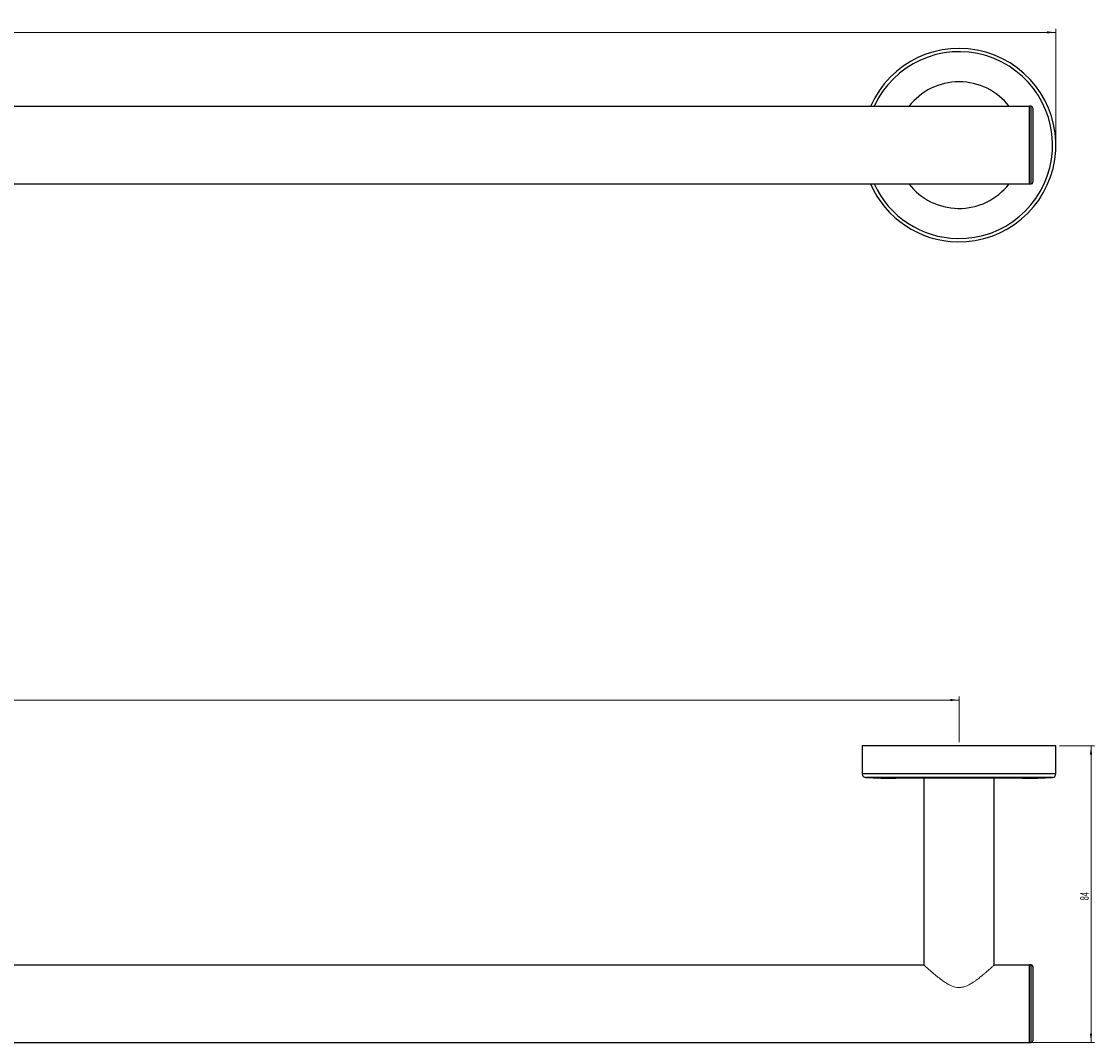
# Model space of a CAD drawing. Header units: millimetres. Extents: x -797 to 393, y -45 to 419.
# Tile 2 of 4: x -492 to -187, y 129 to 419. Entities that reach past the tile are written whole.
import ezdxf

# ---------------------------------------------------------------- set-up
doc = ezdxf.new("R2010")
doc.units = ezdxf.units.MM
doc.header["$PDSIZE"] = -1
doc.styles.add('SLDTEXTSTYLE0', font='TXT', dxfattribs={"width": 0.605})
doc.dimstyles.new('SLDDIMSTYLE0', dxfattribs={"dimtxt": 2.311487, "dimasz": 2.5, "dimexe": 0, "dimexo": 0.0625, "dimgap": 0.577872, "dimtad": 1, "dimrnd": 1e-09, "dimzin": 12, "dimdsep": 46, "dimtxsty": 'SLDTEXTSTYLE0', "dimsah": 1, "dimcen": 0.09, "dimadec": 0, "dimazin": 3, "dimtfac": 1, "dimtofl": 0, "dimtmove": 0, "dimatfit": 3, "dimfxl": 1, "dimfrac": 2, "dimtolj": 1, "dimtzin": 12, "dimarcsym": 0})
doc.dimstyles.new('SLDDIMSTYLE1', dxfattribs={"dimtxt": 2.311487, "dimasz": 2.5, "dimexe": 0, "dimexo": 0.0625, "dimgap": 0.577872, "dimtad": 1, "dimdec": 0, "dimrnd": 1e-09, "dimzin": 12, "dimdsep": 46, "dimtxsty": 'SLDTEXTSTYLE0', "dimsah": 1, "dimcen": 0.09, "dimadec": 0, "dimazin": 3, "dimtfac": 1, "dimtdec": 0, "dimtofl": 0, "dimtmove": 0, "dimatfit": 3, "dimfxl": 1, "dimfrac": 2, "dimtolj": 1, "dimtzin": 12, "dimarcsym": 0})

# ---------------------------------------------------------------- blocks, each defined once
blk = doc.blocks.new('_D')
at = {"color": 7, "linetype": 'Continuous', "lineweight": 18}
for p, q in [((-797.44, 384.78), (-797.44, 416.84)), ((-797.44, 415.84), (-198.44, 415.84)), ((-198.44, 384.78), (-198.44, 416.84))]:
    blk.add_line(p, q, dxfattribs=at)
for points in [[(-797.44, 415.84), (-794.94, 415.53), (-794.94, 416.15)], [(-198.44, 415.84), (-200.94, 416.15), (-200.94, 415.53)]]:
    blk.add_solid(points, dxfattribs=at)
at = {"color": 7, "linetype": 'Continuous', "lineweight": 18, "insert": (-500.59, 418.91), "char_height": 2.381, "attachment_point": 1, "style": 'SLDTEXTSTYLE0'}
blk.add_mtext('599', dxfattribs=at)
blk = doc.blocks.new('_D_2')
at = {"color": 7, "linetype": 'Continuous', "lineweight": 18}
for p, q in [((-769.94, 213.97), (-769.94, 226.99)), ((-225.94, 225.99), (-769.94, 225.99)), ((-225.94, 213.97), (-225.94, 226.99))]:
    blk.add_line(p, q, dxfattribs=at)
for points in [[(-769.94, 225.99), (-767.44, 225.68), (-767.44, 226.3)], [(-225.94, 225.99), (-228.44, 226.3), (-228.44, 225.68)]]:
    blk.add_solid(points, dxfattribs=at)
at = {"color": 7, "linetype": 'Continuous', "lineweight": 18, "insert": (-500.59, 229.06), "char_height": 2.381, "attachment_point": 1, "style": 'SLDTEXTSTYLE0'}
blk.add_mtext('544', dxfattribs=at)
blk = doc.blocks.new('_D_3')
at = {"color": 7, "linetype": 'Continuous', "lineweight": 18}
for p, q in [((-197.44, 212.97), (-187.44, 212.97)), ((-188.44, 212.97), (-188.44, 128.64)), ((-204.94, 128.64), (-187.44, 128.64))]:
    blk.add_line(p, q, dxfattribs=at)
for points in [[(-188.44, 212.97), (-188.75, 210.47), (-188.13, 210.47)], [(-188.44, 128.64), (-188.13, 131.14), (-188.75, 131.14)]]:
    blk.add_solid(points, dxfattribs=at)
at = {"color": 7, "linetype": 'Continuous', "lineweight": 18, "insert": (-191.51, 169.04), "char_height": 2.381, "attachment_point": 1, "rotation": 90, "style": 'SLDTEXTSTYLE0'}
blk.add_mtext('84', dxfattribs=at)

msp = doc.modelspace()

# ---------------------------------------------------------------- linework, layer by layer
at = {"color": 7, "linetype": 'Continuous', "lineweight": 25}
for p, q in [((-205.942, 394.782), (-789.942, 394.782)), ((-205.442, 394.832), (-205.942, 394.832)), ((-205.942, 372.732), (-205.942, 394.832)), ((-204.942, 394.332), (-204.942, 374.916)), ((-789.942, 372.782), (-205.942, 372.782)), ((-205.942, 372.732), (-205.442, 372.732)), ((-204.942, 374.916), (-204.942, 373.232)), ((-253.442, 212.974), (-253.442, 204.974)), ((-198.442, 212.974), (-253.442, 212.974)), ((-198.442, 204.974), (-198.442, 212.974)), ((-207.942, 203.724), (-243.942, 203.724)), ((-235.942, 203.724), (-235.942, 150.642)), ((-215.942, 150.642), (-215.942, 203.724)), ((-235.942, 150.642), (-759.942, 150.642)), ((-205.942, 150.642), (-215.942, 150.642)), ((-205.442, 150.692), (-205.942, 150.692)), ((-205.942, 145.631), (-205.942, 150.692)), ((-204.942, 150.192), (-204.942, 129.092)), ((-205.942, 128.592), (-205.942, 145.631)), ((-789.942, 128.642), (-205.942, 128.642)), ((-205.942, 128.592), (-205.442, 128.592))]:
    msp.add_line(p, q, dxfattribs=at)
at = {"color": 8, "linetype": 'Continuous', "lineweight": 25}
for p, q in [((-205.442, 374.496), (-205.442, 394.832)), ((-205.442, 372.732), (-205.442, 374.496)), ((-198.442, 204.974), (-253.442, 204.974)), ((-199.384, 203.976), (-252.501, 203.976)), ((-205.442, 128.592), (-205.442, 150.692))]:
    msp.add_line(p, q, dxfattribs=at)
at = {"color": 7, "linetype": 'Continuous', "lineweight": 25}
for centre, radius, start, end in [((-225.942, 383.782), 27.5, 268.96051, 156.42182), ((-205.442, 394.332), 0.5, 0, 90), ((-225.942, 383.782), 27.5, 203.57818, 268.96051), ((-205.442, 373.232), 0.5, 270, 360), ((-252.442, 204.974), 1, 180, 266.63063), ((-199.442, 204.974), 1, 273.36937, 0), ((-243.942, 349.349), 145.625, 266.63063, 270), ((-207.942, 349.349), 145.625, 270, 273.36937), ((-205.442, 150.192), 0.5, 0, 90), ((-205.442, 129.092), 0.5, 270, 360)]:
    msp.add_arc(centre, radius, start, end, dxfattribs=at)
at = {"color": 8, "linetype": 'Continuous', "lineweight": 25}
for radius, start, end in [(26.559, 268.96051, 155.53258), (18, 37.66989, 142.33011), (26.559, 204.46742, 268.96051), (18, 217.66989, 268.96051), (18, 268.96051, 322.33011)]:
    msp.add_arc((-225.942, 383.782), radius, start, end, dxfattribs=at)
at = {"color": 144, "linetype": 'Continuous', "lineweight": 18}
msp.add_open_spline([(-215.95, 150.635), (-215.954, 150.631), (-215.962, 150.624), (-216.066, 150.529), (-216.228, 150.382), (-216.467, 150.167), (-216.765, 149.899), (-217.122, 149.581), (-217.537, 149.214), (-217.937, 148.865), (-218.366, 148.495), (-219.031, 147.93), (-219.949, 147.177), (-220.919, 146.432), (-221.787, 145.82), (-222.482, 145.374), (-223.462, 144.826), (-224.435, 144.415), (-225.491, 144.227), (-226.227, 144.213), (-226.959, 144.318), (-227.732, 144.542), (-228.439, 144.849), (-229.178, 145.242), (-229.825, 145.641), (-230.47, 146.079), (-231.131, 146.559), (-231.856, 147.118), (-232.54, 147.672), (-233.212, 148.233), (-233.778, 148.717), (-234.384, 149.246), (-234.825, 149.637), (-235.223, 149.992), (-235.526, 150.264), (-235.749, 150.466), (-235.889, 150.593), (-235.954, 150.652), (-235.937, 150.637), (-235.934, 150.634)], degree=3, knots=[0, 0, 0, 0, 0.0262757, 0.0442858, 0.0716852, 0.099562, 0.1185422, 0.147335, 0.1765086, 0.1957616, 0.215126, 0.2444672, 0.2942258, 0.3388434, 0.3639131, 0.394394, 0.4148464, 0.4656492, 0.4867048, 0.5083545, 0.5294207, 0.5510133, 0.5788967, 0.5977691, 0.6264004, 0.648455, 0.6706276, 0.7042124, 0.7383518, 0.7612437, 0.7988502, 0.8242535, 0.8628967, 0.882865, 0.9132104, 0.9441179, 0.9640863, 0.9945854, 1, 1, 1, 1], dxfattribs=at)
at = {"color": 7, "linetype": 'Continuous', "lineweight": 0}
msp.add_point((-225.942, 212.974), dxfattribs=at)

# ---------------------------------------------------------------- dimensions: what is measured, and where the dimension line sits
at = {"color": 7, "linetype": 'Continuous', "lineweight": 18}
for base, p1, p2, picture, middle in [((-198.442, 415.838), (-797.442, 383.782), (-198.442, 383.782), '_D', (-497.942, 415.838)), ((-769.942, 225.99), (-225.942, 212.974), (-769.942, 212.974), '_D_2', (-497.942, 225.99))]:
    dim = msp.add_linear_dim(base=base, p1=p1, p2=p2, dimstyle='SLDDIMSTYLE0', dxfattribs=at)
    dim.commit()
    dim.dimension.update_dxf_attribs({"geometry": picture, "text_midpoint": middle, "dimtype": 160})
dim = msp.add_linear_dim(base=(-188.442, 128.642), p1=(-198.442, 212.974), p2=(-205.942, 128.642), angle=90, dimstyle='SLDDIMSTYLE1', dxfattribs=at)
dim.commit()
dim.dimension.update_dxf_attribs({"geometry": '_D_3', "text_midpoint": (-188.442, 170.808), "dimtype": 160})

doc.saveas('drawing.dxf')
